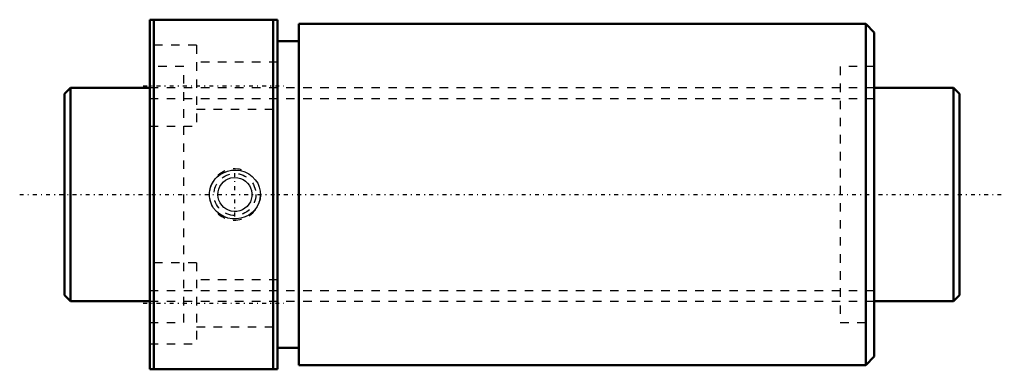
# Model space of a CAD drawing. Header units: millimetres. Extents: x -5 to 110, y -20 to 20.
import ezdxf

# ---------------------------------------------------------------- set-up
doc = ezdxf.new("R2010")
doc.units = ezdxf.units.MM
doc.linetypes.add('Center', pattern=[1.5, 0.45, -0.5, 0.05, -0.5])
doc.linetypes.add('Dashed', pattern=[2, 1, -1])
for name, color, linetype, lineweight in [('2d ConnectionPoints', 7, 'Continuous', 50), ('AM_0', 7, 'Continuous', 50), ('AM_5', 3, 'Continuous', 25), ('AM_7', 7, 'Center', 25), ('AM_9', 6, 'Dashed', 25)]:
    doc.layers.add(name, color=color, linetype=linetype, lineweight=lineweight)

# ---------------------------------------------------------------- blocks, each defined once
blk = doc.blocks.new('1_DIK_2510_4RR_Nut_0_in_DIK2510_4RRG0_105LC0_000_4')
at = {"layer": 'AM_0'}
for p, q in [((10, 20.5), (25, 20.5)), ((10, -20.5), (10, 20.5)), ((10.5, 20.5), (10.5, -20.5)), ((24.5, -20.5), (24.5, 20.5)), ((25, -20.5), (25, 20.5)), ((27.5, 20), (27.5, -20)), ((94, 20), (27.5, 20)), ((95, 19), (94, 20)), ((94, 20), (94, -20)), ((95, 19), (95, -19)), ((27.5, 18), (25, 18)), ((25, -18), (27.5, -18)), ((94, -20), (95, -19)), ((25, -20.5), (10, -20.5)), ((27.5, -20), (94, -20))]:
    blk.add_line(p, q, dxfattribs=at)
at = {"layer": 'AM_5', "linetype": 'Dashed'}
blk.add_arc((20, 0), 3, 75, 15, dxfattribs=at)
at = {"layer": 'AM_7'}
for p, q in [((9.25, 12.75), (25.75, 12.75)), ((20, -2.58), (20, 2.58)), ((9.25, -12.75), (25.75, -12.75))]:
    blk.add_line(p, q, dxfattribs=at)
at = {"layer": 'AM_9'}
for p, q in [((15.5, 17.5), (10, 17.5)), ((15.5, 17.5), (15.5, 8)), ((25, 15.5), (15.5, 15.5)), ((14, 15), (10, 15)), ((14, -15), (14, 15)), ((91, 15), (91, -15)), ((95, 15), (91, 15)), ((91, 12.5), (14, 12.5)), ((15.5, 10), (25, 10)), ((10, 8), (15.5, 8)), ((15.5, -8), (10, -8)), ((15.5, -8), (15.5, -17.5)), ((25, -10), (15.5, -10)), ((14, -12.5), (91, -12.5)), ((10, -15), (14, -15)), ((91, -15), (95, -15)), ((15.5, -15.5), (25, -15.5)), ((10, -17.5), (15.5, -17.5))]:
    blk.add_line(p, q, dxfattribs=at)
for points in [[(17.93, 2.07), (18.27, 2.34), (18.64, 2.56), (19.11, 2.74), (19.61, 2.84), (20.13, 2.87), (20.65, 2.8), (21.15, 2.65), (21.62, 2.42), (22.03, 2.11), (22.39, 1.73), (22.67, 1.31), (22.86, 0.86), (22.97, 0.39), (23, -0.09), (22.95, -0.54), (22.82, -0.99), (22.62, -1.4), (22.35, -1.78), (22.02, -2.12), (21.63, -2.41), (21.19, -2.63), (20.71, -2.79), (20.2, -2.86), (19.68, -2.85), (19.17, -2.76), (18.68, -2.57), (18.23, -2.31), (17.83, -1.98), (17.5, -1.59), (17.25, -1.15), (17.09, -0.69), (17.01, -0.22), (17.01, 0.25), (17.09, 0.71), (17.25, 1.14), (17.47, 1.54), (17.68, 1.82), (17.93, 2.07)], [(20, 2), (20.33, 1.97), (20.66, 1.89), (20.96, 1.75), (21.24, 1.57), (21.49, 1.34), (21.69, 1.07), (21.84, 0.77), (21.95, 0.45), (22, 0.12), (21.99, -0.22), (21.92, -0.55), (21.81, -0.86), (21.64, -1.15), (21.43, -1.4), (21.17, -1.62), (20.88, -1.8), (20.57, -1.92), (20.23, -1.99), (19.9, -2), (19.57, -1.95), (19.25, -1.85), (18.95, -1.7), (18.68, -1.51), (18.45, -1.27), (18.26, -0.99), (18.12, -0.68), (18.03, -0.35), (18, -0.02), (18.03, 0.31), (18.1, 0.64), (18.24, 0.94), (18.42, 1.22), (18.64, 1.47), (18.91, 1.68), (19.21, 1.84), (19.53, 1.94), (20, 2)]]:
    blk.add_lwpolyline(points, dxfattribs=at)
blk.add_circle((20, 0), 2.46, dxfattribs=at)
blk = doc.blocks.new('2_DIK_2510_4RR010500_Shaft_0_in_DIK2510_4RRG0_105LC0_000_4')
at = {"layer": 'AM_0'}
for p, q in [((0.7, 12.5), (0, 11.8)), ((0, 11.8), (0, -11.8)), ((0.7, 12.5), (0.7, -12.5)), ((10, 12.5), (0.7, 12.5)), ((104.3, 12.5), (95, 12.5)), ((105, 11.8), (104.3, 12.5)), ((104.3, 12.5), (104.3, -12.5)), ((105, 11.8), (105, -11.8)), ((0, -11.8), (0.7, -12.5)), ((0.7, -12.5), (10, -12.5)), ((95, -12.5), (104.3, -12.5)), ((104.3, -12.5), (105, -11.8))]:
    blk.add_line(p, q, dxfattribs=at)
at = {"layer": 'AM_5', "linetype": 'Dashed'}
for p, q in [((10, 11.273), (95, 11.273)), ((10, -11.273), (95, -11.273))]:
    blk.add_line(p, q, dxfattribs=at)
at = {"layer": 'AM_7'}
blk.add_line((-5.25, 0), (110.25, 0), dxfattribs=at)
at = {"layer": 'AM_9'}
for p, q in [((95, 12.5), (10, 12.5)), ((10, -12.5), (95, -12.5))]:
    blk.add_line(p, q, dxfattribs=at)

msp = doc.modelspace()

# ---------------------------------------------------------------- linework, layer by layer
at = {"layer": '2d ConnectionPoints'}
for p in [(0, 0), (10, 0)]:
    msp.add_point(p, dxfattribs=at)

# ---------------------------------------------------------------- block references
for name in ['1_DIK_2510_4RR_Nut_0_in_DIK2510_4RRG0_105LC0_000_4', '2_DIK_2510_4RR010500_Shaft_0_in_DIK2510_4RRG0_105LC0_000_4']:
    msp.add_blockref(name, (0, 0))

doc.saveas('drawing.dxf')
